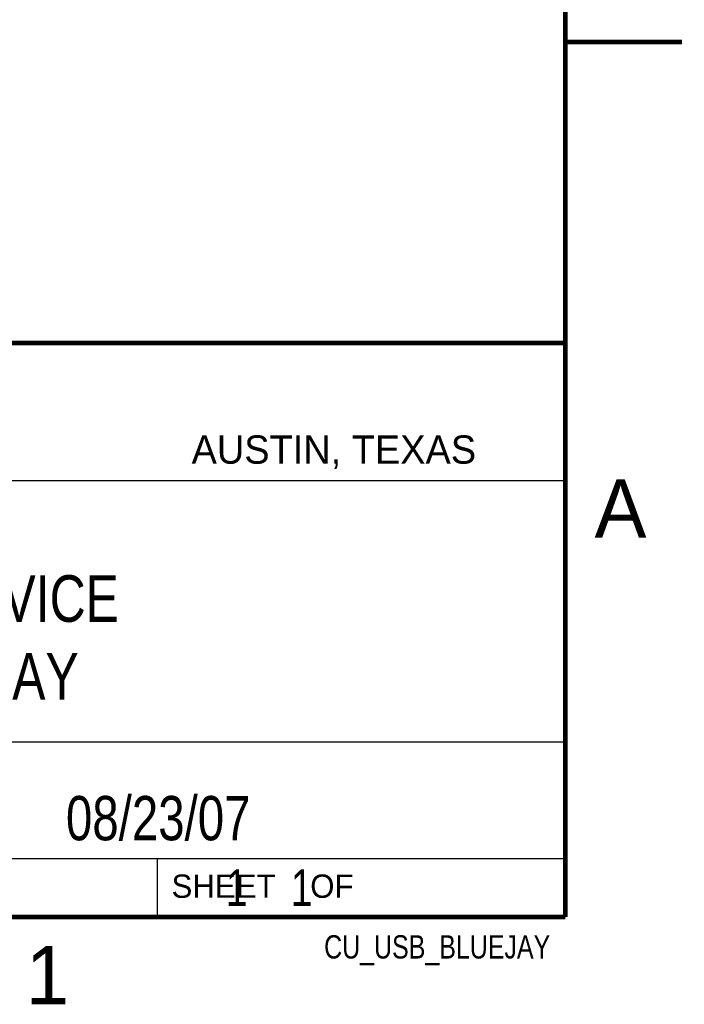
# Model space of a CAD drawing. Header units: inches. Extents: x 0 to 22, y 0 to 17.
# Tile 13 of 21: x 19.2 to 22, y 0.1 to 4.3. Entities that reach past the tile are written whole.
import ezdxf
from ezdxf.enums import TextEntityAlignment as Align

# ---------------------------------------------------------------- set-up
doc = ezdxf.new("R2010")
doc.units = ezdxf.units.IN
doc.header["$LTSCALE"] = 1.21
doc.header["$MEASUREMENT"] = 0
doc.layers.get('0').update_dxf_attribs({"linetype": 'CONTINUOUS'})
doc.styles.get("Standard").update_dxf_attribs({"font": 'txt', "width": 0.8})

msp = doc.modelspace()

# ---------------------------------------------------------------- linework, layer by layer
at = {"color": 2, "linetype": 'CONTINUOUS'}
for p, q in [((16.3737, 2.9596), (21.5037, 2.9596)), ((16.375, 2.96), (21.5, 2.96)), ((21.5037, 2.9596), (21.5037, 1.2496)), ((16.7288, 2.37), (21.5, 2.37)), ((16.3737, 1.2496), (21.5037, 1.2496)), ((18.01, 1.25), (21.5, 1.25)), ((21.5, 1.25), (21.5, 0.75)), ((16.375, 0.75), (21.5, 0.75)), ((18.01, 0.75), (21.5, 0.75)), ((19.75, 0.75), (21.5, 0.75)), ((19.75, 0.75), (19.75, 0.5)), ((21.5, 0.75), (21.5, 0.5)), ((19.75, 0.5), (21.5, 0.5)), ((20.4977, 0.4994), (21.4977, 0.4994)), ((20.4977, 0.4994), (20.4977, 0.4989)), ((20.4977, 0.4989), (21.4977, 0.4989)), ((21.4977, 0.4994), (21.4977, 0.4989))]:
    msp.add_line(p, q, dxfattribs=at)
at = {"color": 7, "linetype": 'CONTINUOUS', "const_width": 0.02}
for points in [[(21.5, 0.5), (21.5, 16.5)], [(22, 4.25), (21.5, 4.25)], [(13.6, 2.9595), (21.5, 2.96)], [(0.5, 0.5), (21.5, 0.5)]]:
    msp.add_lwpolyline(points, dxfattribs=at)

# ---------------------------------------------------------------- texts
at = {"color": 2, "linetype": 'CONTINUOUS'}
for s, height, p in [('AUSTIN, TEXAS', 0.121576, (19.898, 2.4426)), ('A', 0.25, (21.625, 2.125)), ('SHEET    OF', 0.1, (19.8121, 0.5815)), ('1', 0.25, (19.1875, 0.125))]:
    msp.add_text(s, height=height, dxfattribs=at).set_placement(p)
at = {"color": 2, "linetype": 'CONTINUOUS', "width": 0.8}
msp.add_text('CU_USB_BLUEJAY', height=0.1, dxfattribs=at).set_placement((21.4352, 0.3213), align=Align.RIGHT)
at = {"color": 7, "linetype": 'CONTINUOUS'}
for s, insert, char_height, width, attachment_point in [('USB DEVICE\\PBLUEJAY', (18.9387, 1.9646), 0.2, 1.6, 2), ('08/23/07 ', (19.755, 1.0181), 0.19, 1.368, 2), ('     1    1', (19.8125, 0.7031), 0.15625, 1.375, 1)]:
    msp.add_mtext(s, dxfattribs=dict(at, insert=insert, char_height=char_height, width=width, attachment_point=attachment_point))

doc.saveas('drawing.dxf')
